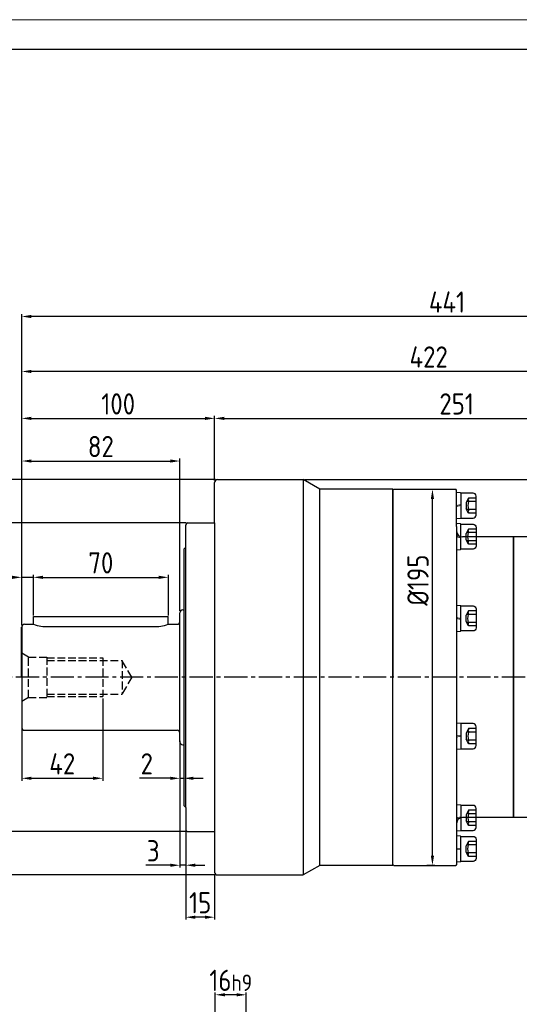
# Model space of a CAD drawing. Header units: millimetres. Extents: x 7057 to 8357, y -524 to 396.
# Tile 15 of 17: x 7517 to 7776, y -115 to 396. Entities that reach past the tile are written whole.
import ezdxf

# ---------------------------------------------------------------- set-up
doc = ezdxf.new("R2010")
doc.units = ezdxf.units.MM
doc.linetypes.add('JIS_02_4.0', pattern=[5.5, 4, -1.5])
doc.linetypes.add('点画线', pattern=[18, 12, -2, 2, -2])
for name, color, linetype, lineweight in [('6文字层', 3, 'Continuous', 35), ('中心线01', 7, 'JIS_02_4.0', 0), ('图框_外框线', 7, 'Continuous', 18), ('粗实线', 7, 'Continuous', 40), ('细实线', 7, 'Continuous', 18)]:
    doc.layers.add(name, color=color, linetype=linetype, lineweight=lineweight)
doc.layers.add('7中心线层', color=7, linetype='点画线')
doc.layers.add('标注线', color=7, linetype='Continuous')
doc.styles.add('工程字', font='gbenor.shx', dxfattribs={"bigfont": 'gbcbig.shx'})
doc.dimstyles.new('ISO-25', dxfattribs={"dimtxt": 11, "dimasz": 5, "dimexe": 1.25, "dimexo": 1, "dimgap": 2, "dimtad": 1, "dimtxsty": '工程字', "dimcen": 2, "dimadec": 0, "dimazin": 0, "dimtfac": 1, "dimtmove": 0, "dimatfit": 3, "dimfxl": 1, "dimarcsym": 0})

# ---------------------------------------------------------------- blocks, each defined once
blk = doc.blocks.new('*D102')
at = {"layer": '6文字层', "color": 0, "lineweight": -2}
for p, q in [((7518.25, 81.67), (7518.25, 168.05)), ((7523.25, 166.8), (7595.25, 166.8)), ((7600.25, 89.17), (7600.25, 168.05))]:
    blk.add_line(p, q, dxfattribs=at)
at = {"layer": '6文字层', "color": 0}
for points in [[(7523.25, 167.63), (7523.25, 165.97), (7518.25, 166.8)], [(7595.25, 165.97), (7595.25, 167.63), (7600.25, 166.8)]]:
    blk.add_solid(points, dxfattribs=at)
at = {"layer": 'Defpoints', "color": 0}
for p in [(7600.25, 166.8), (7600.25, 88.17), (7518.25, 80.67)]:
    blk.add_point(p, dxfattribs=at)
at = {"layer": '6文字层', "color": 0, "insert": (7559.25, 174.3), "char_height": 11, "attachment_point": 5, "style": '工程字'}
blk.add_mtext('82', dxfattribs=at)
blk = doc.blocks.new('*D103')
at = {"layer": '6文字层', "color": 0, "lineweight": -2}
for p, q in [((7518.25, 81.67), (7518.25, 190.15)), ((7523.25, 188.9), (7613.25, 188.9)), ((7618.25, 156.67), (7618.25, 190.15))]:
    blk.add_line(p, q, dxfattribs=at)
at = {"layer": '6文字层', "color": 0}
for points in [[(7523.25, 189.73), (7523.25, 188.07), (7518.25, 188.9)], [(7613.25, 188.07), (7613.25, 189.73), (7618.25, 188.9)]]:
    blk.add_solid(points, dxfattribs=at)
at = {"layer": 'Defpoints', "color": 0}
for p in [(7618.25, 188.9), (7618.25, 155.67), (7518.25, 80.67)]:
    blk.add_point(p, dxfattribs=at)
at = {"layer": '6文字层', "color": 0, "insert": (7568.25, 196.4), "char_height": 11, "attachment_point": 5, "style": '工程字'}
blk.add_mtext('100', dxfattribs=at)
blk = doc.blocks.new('*D104')
at = {"layer": '6文字层', "color": 0, "lineweight": -2}
for p, q in [((7618.25, 156.67), (7618.25, 190.15)), ((7623.25, 188.9), (7864.25, 188.9)), ((7869.25, 55.67), (7869.25, 190.15))]:
    blk.add_line(p, q, dxfattribs=at)
at = {"layer": '6文字层', "color": 0}
for points in [[(7623.25, 189.73), (7623.25, 188.07), (7618.25, 188.9)], [(7864.25, 188.07), (7864.25, 189.73), (7869.25, 188.9)]]:
    blk.add_solid(points, dxfattribs=at)
at = {"layer": 'Defpoints', "color": 0}
for p in [(7869.25, 188.9), (7618.25, 155.67), (7869.25, 54.67)]:
    blk.add_point(p, dxfattribs=at)
at = {"layer": '6文字层', "color": 0, "insert": (7743.75, 196.4), "char_height": 11, "attachment_point": 5, "style": '工程字'}
blk.add_mtext('251', dxfattribs=at)
blk = doc.blocks.new('*D105')
at = {"layer": '6文字层', "color": 0, "lineweight": -2}
for p, q in [((7518.25, 81.67), (7518.25, 214.48)), ((7940.25, 16.68), (7940.25, 214.48)), ((7935.25, 213.23), (7523.25, 213.23))]:
    blk.add_line(p, q, dxfattribs=at)
at = {"layer": '6文字层', "color": 0}
for points in [[(7523.25, 214.06), (7523.25, 212.4), (7518.25, 213.23)], [(7935.25, 212.4), (7935.25, 214.06), (7940.25, 213.23)]]:
    blk.add_solid(points, dxfattribs=at)
at = {"layer": 'Defpoints', "color": 0}
for p in [(7518.25, 213.23), (7518.25, 80.67), (7940.25, 15.68)]:
    blk.add_point(p, dxfattribs=at)
at = {"layer": '6文字层', "color": 0, "insert": (7729.25, 220.73), "char_height": 11, "attachment_point": 5, "style": '工程字'}
blk.add_mtext('422', dxfattribs=at)
blk = doc.blocks.new('*D106')
at = {"layer": '6文字层', "color": 0, "lineweight": -2}
for p, q in [((7665.09, 157.17), (8049.99, 157.17)), ((8048.74, 152.17), (8048.74, -100.33)), ((7957.28, -105.33), (8049.99, -105.33))]:
    blk.add_line(p, q, dxfattribs=at)
at = {"layer": '6文字层', "color": 0}
for points in [[(8049.58, 152.17), (8047.91, 152.17), (8048.74, 157.17)], [(8047.91, -100.33), (8049.58, -100.33), (8048.74, -105.33)]]:
    blk.add_solid(points, dxfattribs=at)
at = {"layer": 'Defpoints', "color": 0}
for p in [(7664.09, 157.17), (7956.28, -105.33), (8048.74, -105.33)]:
    blk.add_point(p, dxfattribs=at)
at = {"layer": '6文字层', "color": 0, "insert": (8040.56, 25.92), "char_height": 11, "attachment_point": 5, "rotation": 90, "style": '工程字'}
blk.add_mtext('262,5', dxfattribs=at)
blk = doc.blocks.new('*D118')
at = {"layer": '6文字层', "color": 0, "lineweight": -2}
for p, q in [((7518.25, 81.67), (7518.25, 242.98)), ((7954.25, 241.73), (7523.25, 241.73)), ((7959.25, -57.33), (7959.25, 242.98))]:
    blk.add_line(p, q, dxfattribs=at)
at = {"layer": '6文字层', "color": 0}
for points in [[(7523.25, 242.56), (7523.25, 240.9), (7518.25, 241.73)], [(7954.25, 240.9), (7954.25, 242.56), (7959.25, 241.73)]]:
    blk.add_solid(points, dxfattribs=at)
at = {"layer": 'Defpoints', "color": 0}
for p in [(7518.25, 241.73), (7518.25, 80.67), (7959.25, -58.33)]:
    blk.add_point(p, dxfattribs=at)
at = {"layer": '6文字层', "color": 0, "insert": (7738.75, 249.23), "char_height": 11, "attachment_point": 5, "style": '工程字'}
blk.add_mtext('441', dxfattribs=at)
blk = doc.blocks.new('*D84')
at = {"layer": '6文字层', "color": 0, "lineweight": -2}
for p, q in [((7518.25, 81.67), (7518.25, 107.74)), ((7524.25, 86.67), (7524.25, 107.74)), ((7513.25, 106.49), (7497.23, 106.49)), ((7524.25, 106.49), (7518.25, 106.49)), ((7529.25, 106.49), (7534.25, 106.49))]:
    blk.add_line(p, q, dxfattribs=at)
at = {"layer": '6文字层', "color": 0}
for points in [[(7513.25, 105.66), (7513.25, 107.33), (7518.25, 106.49)], [(7529.25, 107.33), (7529.25, 105.66), (7524.25, 106.49)]]:
    blk.add_solid(points, dxfattribs=at)
at = {"layer": 'Defpoints', "color": 0}
for p in [(7518.25, 106.49), (7524.25, 85.67), (7518.25, 80.67)]:
    blk.add_point(p, dxfattribs=at)
at = {"layer": '6文字层', "color": 0, "insert": (7501.07, 113.99), "char_height": 11, "attachment_point": 5, "style": '工程字'}
blk.add_mtext('6', dxfattribs=at)
blk = doc.blocks.new('*D85')
at = {"layer": '6文字层', "color": 0, "lineweight": -2}
for p, q in [((7524.25, 86.67), (7524.25, 107.74)), ((7594.25, 86.67), (7594.25, 107.74)), ((7529.25, 106.49), (7589.25, 106.49))]:
    blk.add_line(p, q, dxfattribs=at)
at = {"layer": '6文字层', "color": 0}
for points in [[(7529.25, 107.33), (7529.25, 105.66), (7524.25, 106.49)], [(7589.25, 105.66), (7589.25, 107.33), (7594.25, 106.49)]]:
    blk.add_solid(points, dxfattribs=at)
at = {"layer": 'Defpoints', "color": 0}
for p in [(7594.25, 106.49), (7524.25, 85.67), (7594.25, 85.67)]:
    blk.add_point(p, dxfattribs=at)
at = {"layer": '6文字层', "color": 0, "insert": (7559.25, 113.99), "char_height": 11, "attachment_point": 5, "style": '工程字'}
blk.add_mtext('70', dxfattribs=at)
blk = doc.blocks.new('*D86')
at = {"layer": '6文字层', "color": 0, "lineweight": -2}
for p, q in [((7618.6, -126.3), (7618.6, -108.7)), ((7629.6, -109.95), (7623.6, -109.95)), ((7634.6, -126.3), (7634.6, -108.7))]:
    blk.add_line(p, q, dxfattribs=at)
at = {"layer": '6文字层', "color": 0}
for points in [[(7623.6, -109.12), (7623.6, -110.78), (7618.6, -109.95)], [(7629.6, -110.78), (7629.6, -109.12), (7634.6, -109.95)]]:
    blk.add_solid(points, dxfattribs=at)
at = {"layer": 'Defpoints', "color": 0}
for p in [(7618.6, -109.95), (7618.6, -127.3), (7634.6, -127.3)]:
    blk.add_point(p, dxfattribs=at)
at = {"layer": '6文字层', "color": 0, "insert": (7626.6, -102.45), "char_height": 11, "attachment_point": 5, "style": '工程字'}
blk.add_mtext('{16{\\H0.7727x;h9}}', dxfattribs=at)
blk = doc.blocks.new('*D92')
at = {"layer": '6文字层', "color": 0, "lineweight": -2}
for p, q in [((7603.45, 134.67), (7486.12, 134.67)), ((7487.37, -20.33), (7487.37, 129.67)), ((7603.45, -25.33), (7486.12, -25.33))]:
    blk.add_line(p, q, dxfattribs=at)
at = {"layer": '6文字层', "color": 0}
for points in [[(7488.2, 129.67), (7486.54, 129.67), (7487.37, 134.67)], [(7486.54, -20.33), (7488.2, -20.33), (7487.37, -25.33)]]:
    blk.add_solid(points, dxfattribs=at)
at = {"layer": 'Defpoints', "color": 0}
for p in [(7487.37, 134.67), (7604.45, 134.67), (7604.45, -25.33)]:
    blk.add_point(p, dxfattribs=at)
at = {"layer": '6文字层', "color": 0, "insert": (7478.87, 54.67), "char_height": 13, "attachment_point": 5, "rotation": 90, "style": '工程字'}
blk.add_mtext('%%c160{\\H0.769231x;h7\\P}', dxfattribs=at)
blk = doc.blocks.new('*D93')
at = {"layer": '6文字层', "color": 0, "lineweight": -2}
for p, q in [((7600.25, 21.79), (7600.25, -44.03)), ((7603.25, -21.47), (7603.25, -44.03)), ((7595.25, -42.78), (7582.58, -42.78)), ((7603.25, -42.78), (7600.25, -42.78)), ((7608.25, -42.78), (7613.25, -42.78))]:
    blk.add_line(p, q, dxfattribs=at)
at = {"layer": '6文字层', "color": 0}
for points in [[(7595.25, -43.62), (7595.25, -41.95), (7600.25, -42.78)], [(7608.25, -41.95), (7608.25, -43.62), (7603.25, -42.78)]]:
    blk.add_solid(points, dxfattribs=at)
at = {"layer": 'Defpoints', "color": 0}
for p in [(7600.25, 22.79), (7603.25, -20.47), (7600.25, -42.78)]:
    blk.add_point(p, dxfattribs=at)
at = {"layer": '6文字层', "color": 0, "insert": (7586.41, -35.28), "char_height": 11, "attachment_point": 5, "style": '工程字'}
blk.add_mtext('3', dxfattribs=at)
blk = doc.blocks.new('*D94')
at = {"layer": '6文字层', "color": 0, "lineweight": -2}
for p, q in [((7560.25, 43.67), (7560.25, 1.05)), ((7518.25, 28.18), (7518.25, 1.05)), ((7523.25, 2.3), (7555.25, 2.3))]:
    blk.add_line(p, q, dxfattribs=at)
at = {"layer": '6文字层', "color": 0}
for points in [[(7523.25, 3.13), (7523.25, 1.47), (7518.25, 2.3)], [(7555.25, 1.47), (7555.25, 3.13), (7560.25, 2.3)]]:
    blk.add_solid(points, dxfattribs=at)
at = {"layer": 'Defpoints', "color": 0}
for p in [(7560.25, 44.67), (7518.25, 29.18), (7560.25, 2.3)]:
    blk.add_point(p, dxfattribs=at)
at = {"layer": '6文字层', "color": 0, "insert": (7539.25, 9.8), "char_height": 11, "attachment_point": 5, "style": '工程字'}
blk.add_mtext('42', dxfattribs=at)
blk = doc.blocks.new('ffffffffffffffffffffffffff')
at = {"layer": '细实线', "color": 0}
for p, q in [((0.4, -6.55), (0.4, 6.55)), ((0.6, 6.75), (2.3, 6.75)), ((2.5, 6.55), (2.5, -6.55)), ((2.5, 0.44), (0.4, 0)), ((2.5, -0.09), (0.4, -0.53)), ((2.3, -6.75), (0.6, -6.75))]:
    blk.add_line(p, q, dxfattribs=at)
for centre, start, end in [((0.6, 6.55), 90, 180), ((2.3, 6.55), 0, 90), ((0.6, -6.55), 180, 270), ((2.3, -6.55), 270, 0)]:
    blk.add_arc(centre, 0.2, start, end, dxfattribs=at)
blk = doc.blocks.new('G$CF1FAEBD0')
at = {"layer": '细实线', "color": 0, "lineweight": -3}
for p, q in [((8.5, 13.25), (2.1, 13.25)), ((2.1, 13.25), (2.1, 0.25)), ((6.2, 10.68), (4.87, 8.35)), ((10.1, 10.68), (6.2, 10.68)), ((10.1, 1.85), (10.1, 11.65)), ((4.87, 8.35), (4.87, 5.15)), ((6.2, 2.82), (4.87, 5.15)), ((10.1, 8.83), (5.15, 8.83)), ((2.1, 0.25), (8.5, 0.25)), ((10.1, 4.67), (5.15, 4.67)), ((10.1, 2.82), (6.2, 2.82))]:
    blk.add_line(p, q, dxfattribs=at)
for centre, radius, start, end in [((9.02, 9.76), 2.97, 161.89, 198.11), ((8.5, 11.65), 1.6, 0, 90), ((12.78, 6.75), 6.9, 162.4606, 197.5394), ((9.02, 3.74), 2.97, 161.89, 198.11), ((8.5, 1.85), 1.6, 270, 0)]:
    blk.add_arc(centre, radius, start, end, dxfattribs=at)
at = {"layer": '细实线', "color": 0, "lineweight": -3, "rotation": 180}
blk.add_blockref('ffffffffffffffffffffffffff', (2.5, 6.75), dxfattribs=at)
blk = doc.blocks.new('*D95')
at = {"layer": '6文字层', "color": 0, "lineweight": -2}
for p, q in [((7728.25, 152.17), (7732.46, 152.17)), ((7731.21, -37.83), (7731.21, 147.17)), ((7728.25, -42.83), (7732.46, -42.83))]:
    blk.add_line(p, q, dxfattribs=at)
at = {"layer": '6文字层', "color": 0}
for points in [[(7732.04, 147.17), (7730.38, 147.17), (7731.21, 152.17)], [(7730.38, -37.83), (7732.04, -37.83), (7731.21, -42.83)]]:
    blk.add_solid(points, dxfattribs=at)
at = {"layer": 'Defpoints', "color": 0}
for p in [(7727.25, 152.17), (7731.21, 152.17), (7727.25, -42.83)]:
    blk.add_point(p, dxfattribs=at)
at = {"layer": '6文字层', "color": 0, "insert": (7723.71, 105.04), "char_height": 11, "attachment_point": 5, "rotation": 90, "style": '工程字'}
blk.add_mtext('%%c195{}{{\\H0.7x;}{}}', dxfattribs=at)
blk = doc.blocks.new('*D96')
at = {"layer": '6文字层', "color": 0, "lineweight": -2}
for p, q in [((7600.25, 21.79), (7600.25, 1.05)), ((7602.25, 21.79), (7602.25, 1.05)), ((7595.25, 2.3), (7579.24, 2.3)), ((7600.25, 2.3), (7602.25, 2.3)), ((7607.25, 2.3), (7612.25, 2.3))]:
    blk.add_line(p, q, dxfattribs=at)
at = {"layer": '6文字层', "color": 0}
for points in [[(7595.25, 1.47), (7595.25, 3.13), (7600.25, 2.3)], [(7607.25, 3.13), (7607.25, 1.47), (7602.25, 2.3)]]:
    blk.add_solid(points, dxfattribs=at)
at = {"layer": 'Defpoints', "color": 0}
for p in [(7600.25, 22.79), (7602.25, 22.79), (7602.25, 2.3)]:
    blk.add_point(p, dxfattribs=at)
at = {"layer": '6文字层', "color": 0, "insert": (7583.08, 9.8), "char_height": 11, "attachment_point": 5, "style": '工程字'}
blk.add_mtext('2', dxfattribs=at)
blk = doc.blocks.new('*D100')
at = {"layer": '6文字层', "color": 0, "lineweight": -2}
for p, q in [((7618.75, 157.17), (7464.02, 157.17)), ((7465.27, -42.83), (7465.27, 152.17)), ((7618.75, -47.83), (7464.02, -47.83))]:
    blk.add_line(p, q, dxfattribs=at)
at = {"layer": '6文字层', "color": 0}
for points in [[(7466.1, 152.17), (7464.44, 152.17), (7465.27, 157.17)], [(7464.44, -42.83), (7466.1, -42.83), (7465.27, -47.83)]]:
    blk.add_solid(points, dxfattribs=at)
at = {"layer": 'Defpoints', "color": 0}
for p in [(7465.27, 157.17), (7619.75, 157.17), (7619.75, -47.83)]:
    blk.add_point(p, dxfattribs=at)
at = {"layer": '6文字层', "color": 0, "insert": (7457.77, 54.67), "char_height": 11, "attachment_point": 5, "rotation": 90, "style": '工程字'}
blk.add_mtext('%%c205{}{{\\H0.7x;}{}}', dxfattribs=at)
blk = doc.blocks.new('*D101')
at = {"layer": '6文字层', "color": 0, "lineweight": -2}
for p, q in [((7603.25, -25.13), (7603.25, -70.97)), ((7618.25, -47.33), (7618.25, -70.97)), ((7613.25, -69.72), (7608.25, -69.72))]:
    blk.add_line(p, q, dxfattribs=at)
at = {"layer": '6文字层', "color": 0}
for points in [[(7608.25, -68.89), (7608.25, -70.56), (7603.25, -69.72)], [(7613.25, -70.56), (7613.25, -68.89), (7618.25, -69.72)]]:
    blk.add_solid(points, dxfattribs=at)
at = {"layer": 'Defpoints', "color": 0}
for p in [(7603.25, -24.13), (7618.25, -46.33), (7603.25, -69.72)]:
    blk.add_point(p, dxfattribs=at)
at = {"layer": '6文字层', "color": 0, "insert": (7610.75, -62.22), "char_height": 11, "attachment_point": 5, "style": '工程字'}
blk.add_mtext('15', dxfattribs=at)

msp = doc.modelspace()

# ---------------------------------------------------------------- linework, layer by layer
at = {"layer": '7中心线层'}
msp.add_line((7869.2475, 54.6679), (7511.591, 54.6679), dxfattribs=at)
at = {"layer": '中心线01', "color": 0, "lineweight": 25}
for p, q in [((7521.7109, 65.1679), (7518.2468, 67.1679)), ((7521.7109, 65.1679), (7531.2468, 65.1679)), ((7521.7109, 44.1679), (7521.7109, 65.1679)), ((7531.2468, 65.1679), (7531.2468, 44.1679)), ((7531.2468, 64.6679), (7560.2468, 64.6679)), ((7531.2468, 63.4179), (7570.2468, 63.4179)), ((7560.2468, 64.6679), (7560.2468, 44.6679)), ((7575.2987, 54.6679), (7570.2468, 63.4179)), ((7570.2468, 63.4179), (7570.2468, 45.9179)), ((7575.2987, 54.6679), (7570.2468, 45.9179)), ((7521.7109, 44.1679), (7518.2468, 42.1679)), ((7521.7109, 44.1679), (7531.2468, 44.1679)), ((7531.2468, 45.9179), (7570.2468, 45.9179)), ((7531.2468, 44.6679), (7560.2468, 44.6679))]:
    msp.add_line(p, q, dxfattribs=at)
at = {"layer": '图框_外框线', "color": 3}
msp.add_lwpolyline([(7056.8062, -523.5483), (8356.6335, -523.5483), (8356.6335, 395.6153), (7056.8062, 395.6153)], close=True, dxfattribs=at)
at = {"layer": '图框_外框线', "color": 3, "lineweight": 25}
msp.add_lwpolyline([(7134.1769, -508.0742), (8341.1594, -508.0742), (8341.1594, 380.1411), (7134.1769, 380.1411)], close=True, dxfattribs=at)
at = {"layer": '标注线', "lineweight": 30}
for p, q in [((7796.2475, 127.4176), (7746.7468, 127.4176)), ((7796.2475, -18.0819), (7746.7468, -18.0819))]:
    msp.add_line(p, q, dxfattribs=at)
at = {"layer": '粗实线', "lineweight": 30}
for p, q in [((7618.2468, 134.6679), (7618.2468, 155.6679)), ((7619.7468, 157.1679), (7664.0866, 157.1679)), ((7672.7468, 152.1679), (7664.0866, 157.1679)), ((7664.0866, 157.1679), (7664.0866, -47.8321)), ((7710.7468, 152.1679), (7672.7468, 152.1679)), ((7672.7468, -42.8321), (7672.7468, 152.1679)), ((7710.7468, 151.6679), (7711.2468, 152.1679)), ((7710.7468, -42.8321), (7710.7468, 152.1679)), ((7710.7468, 152.1679), (7710.7468, 54.6679)), ((7711.2468, 152.1679), (7743.2468, 152.1679)), ((7743.7468, 151.6679), (7743.2468, 152.1679)), ((7743.7468, 132.9179), (7743.7468, 151.6679)), ((7603.2468, 122.1679), (7603.2468, 133.4679)), ((7604.4468, 134.6679), (7618.2468, 134.6679)), ((7618.2468, 134.6679), (7618.2468, -25.3321)), ((7743.7468, 132.9179), (7743.7468, -23.5821)), ((7773.2468, 127.4176), (7773.2468, 54.6679)), ((7773.2468, 54.6679), (7773.2468, 127.4176)), ((7773.2468, -18.0819), (7773.2468, 127.4176)), ((7603.2468, 122.1679), (7602.2468, 121.1679)), ((7602.2468, 121.1679), (7602.2468, -11.8321)), ((7603.2468, -12.8321), (7603.2468, 122.1679)), ((7600.2468, 21.1679), (7600.2468, 88.1679)), ((7601.7468, 89.6679), (7602.2468, 89.6679)), ((7519.7468, 82.1679), (7524.2468, 82.1679)), ((7594.2468, 82.1679), (7598.7468, 82.1679)), ((7518.2468, 54.6679), (7518.2468, 28.6679)), ((7710.7468, -42.8321), (7710.7468, 54.6679)), ((7773.2468, -18.0819), (7773.2468, 54.6679)), ((7773.2468, 54.6679), (7773.2468, -18.0819)), ((7519.7468, 27.1679), (7598.7468, 27.1679)), ((7601.7468, 19.6679), (7602.2468, 19.6679)), ((7603.2468, -12.8321), (7602.2468, -11.8321)), ((7603.2468, -12.8321), (7602.2468, -11.8321)), ((7603.2468, -12.8321), (7603.2468, -24.1321)), ((7604.4468, -25.3321), (7618.2468, -25.3321)), ((7618.2468, -25.3321), (7618.2468, -46.3321)), ((7743.7468, -23.5821), (7743.7468, -42.3321)), ((7672.7468, -42.8321), (7664.0866, -47.8321)), ((7710.7468, -42.8321), (7672.7468, -42.8321)), ((7710.7468, -42.3321), (7711.2468, -42.8321)), ((7711.2468, -42.8321), (7743.2468, -42.8321)), ((7743.7468, -42.3321), (7743.2468, -42.8321)), ((7619.7468, -47.8321), (7664.0866, -47.8321))]:
    msp.add_line(p, q, dxfattribs=at)
at = {"layer": '粗实线', "color": 0, "lineweight": 30}
for p, q in [((7524.2468, 82.1679), (7524.2468, 86.1679)), ((7524.2468, 86.1679), (7594.2468, 86.1679)), ((7594.2468, 82.1679), (7594.2468, 86.1679)), ((7532.2468, 80.9785), (7586.2468, 80.9785))]:
    msp.add_line(p, q, dxfattribs=at)
at = {"layer": '粗实线'}
msp.add_line((7518.2468, 54.6679), (7518.2468, 80.6679), dxfattribs=at)
at = {"layer": '粗实线', "lineweight": 30}
for centre, radius, start, end in [((7619.7468, 155.6679), 1.5, 90, 180), ((7604.4468, 133.4679), 1.2, 90, 180), ((7746.7468, 130.4176), 3, 180, 270), ((7601.7468, 88.1679), 1.5, 90, 180), ((7601.7468, 88.1679), 1.5, 90, 180), ((7519.7468, 80.6679), 1.5, 90, 180), ((7598.7468, 83.6679), 1.5, 270, 0), ((7519.7468, 28.6679), 1.5, 180, 270), ((7598.7468, 25.6679), 1.5, 0, 90), ((7601.7468, 21.1679), 1.5, 180, 270), ((7746.7468, -21.0819), 3, 90, 180), ((7604.4468, -24.1321), 1.2, 180, 270), ((7619.7468, -46.3321), 1.5, 180, 270)]:
    msp.add_arc(centre, radius, start, end, dxfattribs=at)
at = {"layer": '粗实线', "color": 0, "lineweight": 30}
for centre, start, end in [((7531.2961, 102.0833), 250.50819, 272.57942), ((7587.1976, 102.0833), 267.42058, 289.49181)]:
    msp.add_arc(centre, 21.1262, start, end, dxfattribs=at)

# ---------------------------------------------------------------- block references
at = {"layer": '粗实线'}
for p in [(7743.7468, 136.9179), (7743.7468, 17.3899), (7743.7468, -24.9867)]:
    msp.add_blockref('G$CF1FAEBD0', p, dxfattribs=at)
at = {"layer": '粗实线', "lineweight": 30, "xscale": -1, "rotation": 180}
msp.add_blockref('G$CF1FAEBD0', (7743.7468, 134.3224), dxfattribs=at)
at = {"layer": '粗实线', "xscale": -1, "rotation": 180}
for p in [(7743.7468, 91.9458), (7743.7468, -27.5821)]:
    msp.add_blockref('G$CF1FAEBD0', p, dxfattribs=at)

# ---------------------------------------------------------------- dimensions: what is measured, and where the dimension line sits
at = {"layer": '6文字层'}
for base, p1, p2, picture, middle in [((7518.2468, 241.7293), (7959.2472, -58.3321), (7518.2468, 80.6679), '*D118', (7738.747, 249.2293)), ((7518.2468, 213.2315), (7940.2475, 15.6779), (7518.2468, 80.6679), '*D105', (7729.2471, 220.7315)), ((7869.2475, 188.8988), (7618.2468, 155.6679), (7869.2475, 54.6679), '*D104', (7743.7471, 196.3988)), ((7560.2468, 2.3016), (7518.2468, 29.1788), (7560.2468, 44.6679), '*D94', (7539.2468, 9.8016)), ((7600.2468, -42.7843), (7603.2468, -20.4687), (7600.2468, 22.7867), '*D93', (7586.4135, -35.2843)), ((7603.2468, -69.7236), (7618.2468, -46.3321), (7603.2468, -24.1321), '*D101', (7610.7468, -62.2236))]:
    dim = msp.add_linear_dim(base=base, p1=p1, p2=p2, dimstyle='ISO-25', dxfattribs=at)
    dim.commit()
    dim.dimension.update_dxf_attribs({"geometry": picture, "text_midpoint": middle})
for base, p1, p2, picture, middle in [((7618.2468, 188.8988), (7518.2468, 80.6679), (7618.2468, 155.6679), '*D103', (7568.2468, 188.8988)), ((7600.2468, 166.8013), (7518.2468, 80.6679), (7600.2468, 88.1679), '*D102', (7559.2468, 166.8013)), ((7602.2468, 2.3016), (7600.2468, 22.7867), (7602.2468, 22.7867), '*D96', (7583.0786, 2.3016))]:
    dim = msp.add_linear_dim(base=base, p1=p1, p2=p2, dimstyle='ISO-25', dxfattribs=at)
    dim.commit()
    dim.dimension.update_dxf_attribs({"geometry": picture, "text_midpoint": middle, "dimtype": 160})
for base, p1, p2, picture, middle in [((7465.2693, 157.1679), (7619.7468, -47.8321), (7619.7468, 157.1679), '*D100', (7465.2693, 54.6679)), ((7731.2084, 152.1679), (7727.2468, -42.8321), (7727.2468, 152.1679), '*D95', (7731.2084, 105.0432))]:
    dim = msp.add_linear_dim(base=base, p1=p1, p2=p2, angle=90, text='%%c<>{}{{\\H0.7x;}{}}', dimstyle='ISO-25', dxfattribs=at)
    dim.commit()
    dim.dimension.update_dxf_attribs({"geometry": picture, "text_midpoint": middle, "dimtype": 160})
dim = msp.add_linear_dim(base=(8048.7438, -105.3321), p1=(7664.0866, 157.1679), p2=(7956.275, -105.3321), angle=90, dimstyle='ISO-25', override={"dimtxsty": '工程字'}, dxfattribs=at)
dim.commit()
dim.dimension.update_dxf_attribs({"geometry": '*D106', "text_midpoint": (8040.5563, 25.9179)})
dim = msp.add_linear_dim(base=(7487.3695, 134.6678), p1=(7604.4468, -25.3321), p2=(7604.4468, 134.6678), angle=90, text='%%c<>{\\H0.769231x;h7\\P}', dimstyle='ISO-25', override={"dimtxt": 13, "dimtxsty": '工程字'}, dxfattribs=at)
dim.commit()
dim.dimension.update_dxf_attribs({"geometry": '*D92', "text_midpoint": (7478.8695, 54.6679)})
dim = msp.add_linear_dim(base=(7518.2469, 106.4936), p1=(7524.2469, 85.673), p2=(7518.2469, 80.673), dimstyle='ISO-25', override={"dimtxsty": '工程字'}, dxfattribs=at)
dim.commit()
dim.dimension.update_dxf_attribs({"geometry": '*D84', "text_midpoint": (7501.0714, 106.4936), "dimtype": 160})
dim = msp.add_linear_dim(base=(7594.2469, 106.4936), p1=(7524.2469, 85.673), p2=(7594.2469, 85.673), dimstyle='ISO-25', override={"dimtxsty": '工程字'}, dxfattribs=at)
dim.commit()
dim.dimension.update_dxf_attribs({"geometry": '*D85', "text_midpoint": (7559.2469, 113.9936)})
dim = msp.add_linear_dim(base=(7618.6045, -109.9497), p1=(7634.6045, -127.3001), p2=(7618.6045, -127.3001), text='{<>{\\H0.7727x;h9}}', dimstyle='ISO-25', override={"dimtxsty": '工程字'}, dxfattribs=at)
dim.commit()
dim.dimension.update_dxf_attribs({"geometry": '*D86', "text_midpoint": (7626.6045, -109.9497), "dimtype": 160})

doc.saveas('drawing.dxf')
